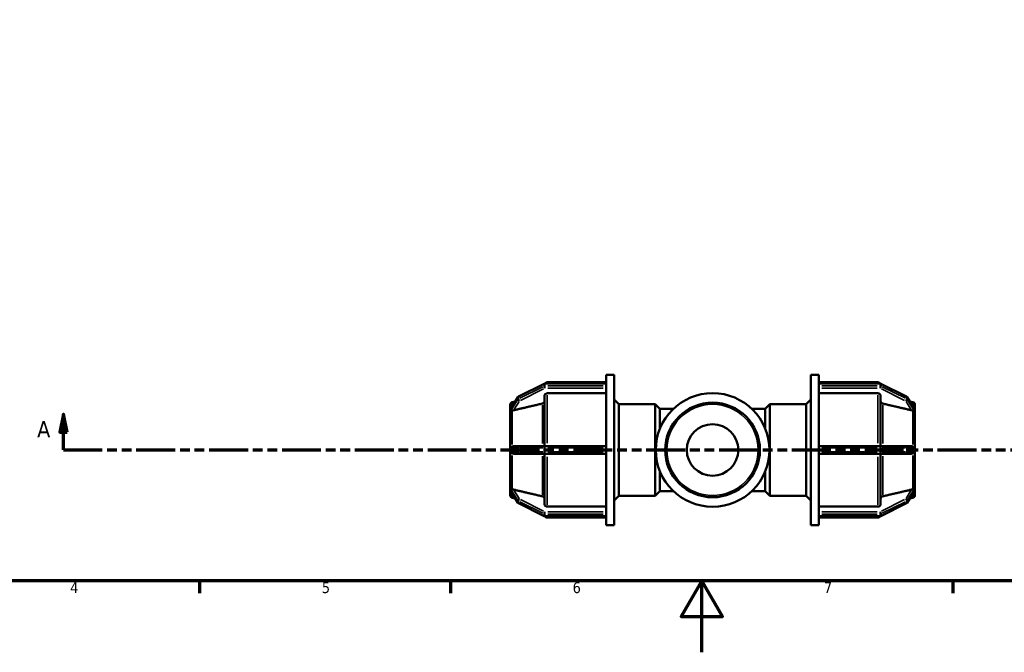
# Model space of a CAD drawing. Header units: millimetres. Extents: x 0 to 893, y -240 to 594.
# Tile 3 of 8: x 230 to 505, y 0 to 177. Entities that reach past the tile are written whole.
import ezdxf

# ---------------------------------------------------------------- set-up
doc = ezdxf.new("R2010")
doc.units = ezdxf.units.MM
doc.linetypes.add('DOUBLE_DASH_CHAIN', pattern=[1.2403, 0.6614, -0.0827, 0.1654, -0.0827, 0.1654, -0.0827])
for name, color, linetype, lineweight in [('Border (ANSI)', 7, 'Continuous', 70), ('Section Line (ANSI)', 7, 'DOUBLE_DASH_CHAIN', 70), ('Visible (ANSI)', 7, 'Continuous', 50), ('Visible Narrow (ANSI)', 7, 'Continuous', 35)]:
    doc.layers.add(name, color=color, linetype=linetype, lineweight=lineweight)
doc.styles.add('Label Text (ANSI)', font='tahoma.ttf')
doc.styles.add('Note Text (ANSI)', font='tahoma.ttf')

# ---------------------------------------------------------------- blocks, each defined once
blk = doc.blocks.new('Borders Default Border')
at = {"layer": 'Border (ANSI)'}
for p, q in [((280.33, 20), (280.33, 16.55)), ((350.42, 20), (350.42, 16.55)), ((490.58, 20), (490.58, 16.55))]:
    blk.add_line(p, q, dxfattribs=at)
at = {"layer": 'Border (ANSI)', "flags": 128}
for points in [[(20, 20), (20, 574), (821, 574), (821, 20), (20, 20)], [(420.5, 0), (420.5, 20), (414.73, 10), (426.27, 10), (420.5, 20)]]:
    blk.add_lwpolyline(points, dxfattribs=at)
at = {"layer": 'Border (ANSI)', "char_height": 3.05, "attachment_point": 7, "style": 'Note Text (ANSI)'}
for s, insert in [('4', (244.23, 16.55)), ('5', (314.48, 16.49)), ('6', (384.49, 16.49)), ('7', (454.6, 16.55))]:
    blk.add_mtext(s, dxfattribs=dict(at, insert=insert))
blk = doc.blocks.new('2dTransSection0')
at = {"layer": 'Section Line (ANSI)', "linetype": 'Continuous'}
for p, q in [((242.37, 66.53), (241.37, 61.53)), ((242.37, 61.53), (242.37, 66.53)), ((243.37, 61.53), (242.37, 66.53)), ((241.37, 61.53), (243.37, 61.53)), ((242.37, 56.53), (242.37, 61.53)), ((242.37, 56.53), (253.1, 56.53))]:
    blk.add_line(p, q, dxfattribs=at)
at = {"layer": 'Section Line (ANSI)', "linetype": 'DOUBLE_DASH_CHAIN', "ltscale": 16.393215}
blk.add_line((242.37, 56.53), (598.75, 56.53), dxfattribs=at)
at = {"layer": 'Section Line (ANSI)', "linetype": 'Continuous', "flags": 128}
blk.add_lwpolyline([(243.37, 61.53), (242.37, 66.53), (241.37, 61.53), (243.37, 61.53)], dxfattribs=at)
at = {"layer": 'Section Line (ANSI)'}
blk.add_solid([(243.37, 61.53), (242.37, 66.53), (241.37, 61.53), (243.37, 61.53)], dxfattribs=at)
at = {"layer": 'Section Line (ANSI)', "insert": (235.01, 60.03), "char_height": 4.57, "attachment_point": 7, "style": 'Label Text (ANSI)'}
blk.add_mtext('A', dxfattribs=at)

msp = doc.modelspace()

# ---------------------------------------------------------------- linework, layer by layer
at = {"layer": 'Visible (ANSI)'}
for p, q in [((393.872, 75.041), (393.872, 77.529)), ((393.872, 77.529), (396.072, 77.529)), ((396.072, 35.529), (396.072, 77.529)), ((450.992, 35.529), (450.992, 77.529)), ((450.992, 77.529), (453.192, 77.529)), ((453.192, 75.041), (453.192, 77.529)), ((376.529, 75.014), (369.378, 71.438)), ((393.872, 75.065), (376.744, 75.065)), ((377.416, 75.429), (393.872, 75.429)), ((393.872, 75.041), (393.872, 75)), ((393.872, 74.715), (393.872, 75)), ((393.872, 74.43), (393.872, 74.715)), ((393.872, 74.43), (393.872, 74.371)), ((393.872, 57.2), (393.872, 74.371)), ((453.192, 75.429), (469.649, 75.429)), ((453.192, 75.065), (470.321, 75.065)), ((453.192, 75), (453.192, 75.041)), ((453.192, 74.715), (453.192, 75)), ((453.192, 74.43), (453.192, 74.715)), ((453.192, 74.371), (453.192, 74.43)), ((453.192, 57.2), (453.192, 74.371)), ((470.535, 75.014), (477.687, 71.438)), ((376.616, 57.579), (376.616, 71.652)), ((393.872, 72.346), (377.416, 72.346)), ((469.649, 72.346), (453.192, 72.346)), ((470.449, 71.652), (470.449, 57.579)), ((367.032, 67.938), (367.032, 69.097)), ((369.182, 71.258), (367.395, 68.325)), ((367.625, 69.87), (368.475, 70.098)), ((397.392, 69.329), (396.072, 70.649)), ((397.392, 43.729), (397.392, 69.329)), ((397.392, 69.329), (407.552, 69.329)), ((407.552, 43.729), (407.552, 69.329)), ((408.832, 68.049), (407.552, 69.329)), ((438.232, 68.049), (439.512, 69.329)), ((439.512, 69.329), (439.512, 43.729)), ((439.512, 69.329), (449.672, 69.329)), ((449.672, 69.329), (450.992, 70.649)), ((449.672, 43.729), (449.672, 69.329)), ((477.882, 71.258), (479.67, 68.325)), ((479.439, 69.87), (478.59, 70.098)), ((480.032, 69.097), (480.032, 67.938)), ((367.034, 67.94), (367.032, 67.938)), ((367.032, 67.938), (367.032, 67.413)), ((367.032, 67.413), (367.032, 66.888)), ((367.032, 66.888), (367.034, 66.89)), ((367.033, 66.886), (367.032, 66.888)), ((367.032, 57.579), (367.032, 66.888)), ((408.832, 62.495), (408.832, 68.049)), ((408.832, 68.049), (412.625, 68.049)), ((434.44, 68.049), (438.232, 68.049)), ((438.232, 62.495), (438.232, 68.049)), ((480.031, 67.94), (480.032, 67.938)), ((480.032, 66.888), (480.031, 66.89)), ((480.031, 66.886), (480.032, 66.888)), ((480.032, 67.938), (480.032, 67.413)), ((480.032, 67.413), (480.032, 66.888)), ((480.032, 66.888), (480.032, 57.579)), ((367.032, 57.579), (367.032, 56.529)), ((367.034, 57.579), (367.032, 57.579)), ((367.032, 56.529), (367.032, 55.479)), ((367.032, 46.169), (367.032, 55.479)), ((367.032, 55.479), (367.034, 55.479)), ((369.592, 57.579), (368.017, 57.579)), ((368.017, 55.479), (369.592, 55.479)), ((376.744, 57.579), (369.592, 57.579)), ((369.592, 55.479), (376.744, 55.479)), ((376.616, 41.405), (376.616, 55.479)), ((393.872, 57.579), (376.744, 57.579)), ((376.744, 55.479), (393.872, 55.479)), ((393.872, 57.2), (393.872, 57.099)), ((393.872, 56.529), (393.872, 57.099)), ((393.872, 55.959), (393.872, 56.529)), ((393.872, 55.959), (393.872, 55.858)), ((393.872, 38.687), (393.872, 55.858)), ((470.321, 57.579), (453.192, 57.579)), ((453.192, 57.099), (453.192, 57.2)), ((453.192, 56.529), (453.192, 57.099)), ((453.192, 55.959), (453.192, 56.529)), ((453.192, 55.858), (453.192, 55.959)), ((453.192, 38.687), (453.192, 55.858)), ((453.192, 55.479), (470.321, 55.479)), ((477.472, 57.579), (470.321, 57.579)), ((470.321, 55.479), (477.472, 55.479)), ((470.449, 55.479), (470.449, 41.405)), ((479.048, 57.579), (477.472, 57.579)), ((477.472, 55.479), (479.048, 55.479)), ((480.031, 57.579), (480.032, 57.579)), ((480.032, 55.479), (480.031, 55.479)), ((480.032, 57.579), (480.032, 56.529)), ((480.032, 56.529), (480.032, 55.479)), ((480.032, 55.479), (480.032, 46.169)), ((408.832, 45.009), (408.832, 50.563)), ((438.232, 45.009), (438.232, 50.563)), ((367.032, 46.169), (367.033, 46.171)), ((367.032, 46.169), (367.032, 45.644)), ((367.034, 46.167), (367.032, 46.169)), ((367.032, 45.644), (367.032, 45.119)), ((367.032, 45.119), (367.034, 45.117)), ((367.032, 43.96), (367.032, 45.119)), ((367.395, 44.733), (369.182, 41.799)), ((408.832, 45.009), (407.552, 43.729)), ((408.832, 45.009), (412.625, 45.009)), ((434.44, 45.009), (438.232, 45.009)), ((438.232, 45.009), (439.512, 43.729)), ((479.67, 44.733), (477.882, 41.799)), ((480.032, 46.169), (480.031, 46.171)), ((480.031, 46.167), (480.032, 46.169)), ((480.032, 45.119), (480.031, 45.117)), ((480.032, 46.169), (480.032, 45.644)), ((480.032, 45.644), (480.032, 45.119)), ((480.032, 45.119), (480.032, 43.96)), ((367.625, 43.188), (368.475, 42.96)), ((369.378, 41.62), (376.529, 38.044)), ((397.392, 43.729), (396.072, 42.409)), ((397.392, 43.729), (407.552, 43.729)), ((439.512, 43.729), (449.672, 43.729)), ((449.672, 43.729), (450.992, 42.409)), ((477.687, 41.62), (470.535, 38.044)), ((479.439, 43.188), (478.59, 42.96)), ((377.416, 40.711), (393.872, 40.711)), ((393.872, 38.687), (393.872, 38.627)), ((393.872, 38.342), (393.872, 38.627)), ((453.192, 40.711), (469.649, 40.711)), ((453.192, 38.627), (453.192, 38.687)), ((453.192, 38.342), (453.192, 38.627)), ((376.744, 37.993), (393.872, 37.993)), ((377.416, 37.629), (393.872, 37.629)), ((393.872, 38.057), (393.872, 38.342)), ((393.872, 38.057), (393.872, 38.016)), ((393.872, 35.529), (393.872, 38.016)), ((453.192, 38.057), (453.192, 38.342)), ((453.192, 38.016), (453.192, 38.057)), ((453.192, 35.529), (453.192, 38.016)), ((470.321, 37.993), (453.192, 37.993)), ((453.192, 37.629), (469.649, 37.629)), ((393.872, 35.529), (396.072, 35.529)), ((450.992, 35.529), (453.192, 35.529))]:
    msp.add_line(p, q, dxfattribs=at)
for radius in [15.865, 13.22, 7.2]:
    msp.add_circle((423.532, 56.529), radius, dxfattribs=at)
for centre, radius, start, end in [((376.744, 74.585), 0.48, 90, 116.56505), ((377.416, 74.629), 0.8, 90, 146.98889), ((469.649, 74.629), 0.8, 33.01111, 90), ((470.321, 74.585), 0.48, 63.43495, 90), ((367.832, 69.097), 0.8, 105, 180), ((369.592, 71.009), 0.48, 116.56505, 148.64423), ((477.472, 71.009), 0.48, 31.35577, 63.43495), ((479.232, 69.097), 0.8, 0, 75), ((367.832, 43.96), 0.8, 180, 255), ((369.592, 42.049), 0.48, 211.35577, 243.43495), ((477.472, 42.049), 0.48, 296.56505, 328.64423), ((479.232, 43.96), 0.8, 285, 0), ((376.744, 38.473), 0.48, 243.43495, 270), ((377.416, 38.429), 0.8, 213.01111, 270), ((469.649, 38.429), 0.8, 270, 326.98889), ((470.321, 38.473), 0.48, 270, 296.56505)]:
    msp.add_arc(centre, radius, start, end, dxfattribs=at)
for points, knots in [([(377.416, 72.346), (377.317, 72.346), (377.201, 72.326), (377.018, 72.261), (376.92, 72.204), (376.78, 72.083), (376.714, 71.997), (376.639, 71.839), (376.616, 71.738), (376.616, 71.652)], [0, 0, 0, 0, 0.02960424, 0.02960424, 0.05923188, 0.05923188, 0.08888919, 0.08888919, 0.11857334, 0.11857334, 0.11857334, 0.11857334]), ([(470.449, 71.652), (470.449, 71.738), (470.426, 71.839), (470.35, 71.997), (470.285, 72.083), (470.145, 72.204), (470.046, 72.261), (469.864, 72.326), (469.748, 72.346), (469.649, 72.346)], [-0.11857334, -0.11857334, -0.11857334, -0.11857334, -0.08888919, -0.08888919, -0.05923188, -0.05923188, -0.02960424, -0.02960424, 0, 0, 0, 0]), ([(376.616, 70.146), (376.616, 70.06), (376.592, 69.959), (376.517, 69.801), (376.451, 69.716), (376.311, 69.594), (376.213, 69.537), (376.091, 69.494), (376.057, 69.484), (376.023, 69.475)], [0.11859448, 0.11859448, 0.11859448, 0.11859448, 0.148295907, 0.148295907, 0.177968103, 0.177968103, 0.207600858, 0.207600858, 0.217576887, 0.217576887, 0.217576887, 0.217576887]), ([(471.042, 69.475), (471.007, 69.484), (470.974, 69.494), (470.852, 69.537), (470.753, 69.594), (470.614, 69.716), (470.548, 69.801), (470.472, 69.959), (470.449, 70.06), (470.449, 70.146)], [0.256821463, 0.256821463, 0.256821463, 0.256821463, 0.266797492, 0.266797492, 0.296430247, 0.296430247, 0.326102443, 0.326102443, 0.35580387, 0.35580387, 0.35580387, 0.35580387]), ([(367.371, 68.253), (367.37, 68.256), (367.37, 68.259), (367.371, 68.277), (367.379, 68.296), (367.392, 68.32), (367.393, 68.322), (367.395, 68.325)], [-0.252301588, -0.252301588, -0.252301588, -0.252301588, -0.25018667, -0.25018667, -0.237937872, -0.237937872, -0.236374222, -0.236374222, -0.236374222, -0.236374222]), ([(367.625, 67.581), (367.561, 67.589), (367.508, 67.595), (367.43, 67.611), (367.401, 67.621), (367.375, 67.649), (367.37, 67.663), (367.37, 67.681), (367.371, 67.682), (367.371, 67.683)], [-0.283392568, -0.283392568, -0.283392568, -0.283392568, -0.259908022, -0.259908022, -0.238404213, -0.238404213, -0.225400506, -0.225400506, -0.224524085, -0.224524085, -0.224524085, -0.224524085]), ([(367.371, 67.683), (367.378, 67.793), (367.381, 67.895), (367.381, 68.076), (367.378, 68.167), (367.371, 68.253)], [0.39241377, 0.39241377, 0.39241377, 0.39241377, 0.44684548, 0.44684548, 0.5012772, 0.5012772, 0.5012772, 0.5012772]), ([(368.017, 67.613), (368.011, 67.611), (368.005, 67.61), (367.921, 67.591), (367.836, 67.579), (367.71, 67.575), (367.666, 67.577), (367.625, 67.581)], [0.173212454, 0.173212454, 0.173212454, 0.173212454, 0.175003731, 0.175003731, 0.199335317, 0.199335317, 0.213410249, 0.213410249, 0.213410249, 0.213410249]), ([(479.439, 67.581), (479.399, 67.577), (479.354, 67.575), (479.229, 67.579), (479.144, 67.591), (479.066, 67.609), (479.06, 67.61), (479.054, 67.611), (479.048, 67.613)], [0.305992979, 0.305992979, 0.305992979, 0.305992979, 0.320067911, 0.320067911, 0.344399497, 0.344399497, 0.344399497, 0.346190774, 0.346190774, 0.346190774, 0.346190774]), ([(479.694, 67.683), (479.695, 67.666), (479.691, 67.653), (479.668, 67.624), (479.643, 67.614), (479.571, 67.597), (479.512, 67.59), (479.439, 67.581)], [-0.082814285, -0.082814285, -0.082814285, -0.082814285, -0.070252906, -0.070252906, -0.050507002, -0.050507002, -0.023123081, -0.023123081, -0.023123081, -0.023123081]), ([(479.67, 68.325), (479.672, 68.322), (479.673, 68.319), (479.685, 68.298), (479.692, 68.281), (479.694, 68.261), (479.694, 68.257), (479.694, 68.253)], [-0.094471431, -0.094471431, -0.094471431, -0.094471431, -0.092685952, -0.092685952, -0.08153942, -0.08153942, -0.078145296, -0.078145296, -0.078145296, -0.078145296]), ([(479.694, 68.253), (479.687, 68.167), (479.684, 68.076), (479.684, 67.985), (479.684, 67.895), (479.687, 67.793), (479.694, 67.683)], [0.83925925, 0.83925925, 0.83925925, 0.83925925, 0.89369097, 0.89369097, 0.89369097, 0.94812268, 0.94812268, 0.94812268, 0.94812268]), ([(367.371, 57.099), (367.37, 57.114), (367.371, 57.129), (367.377, 57.175), (367.386, 57.208), (367.432, 57.3), (367.475, 57.352), (367.557, 57.426), (367.589, 57.451), (367.625, 57.473)], [-0.230026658, -0.230026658, -0.230026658, -0.230026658, -0.223580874, -0.223580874, -0.210657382, -0.210657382, -0.191835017, -0.191835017, -0.181416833, -0.181416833, -0.181416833, -0.181416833]), ([(367.625, 55.585), (367.586, 55.609), (367.551, 55.636), (367.475, 55.706), (367.439, 55.75), (367.398, 55.825), (367.385, 55.856), (367.372, 55.912), (367.37, 55.935), (367.371, 55.959)], [-0.339735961, -0.339735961, -0.339735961, -0.339735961, -0.325147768, -0.325147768, -0.30441274, -0.30441274, -0.291468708, -0.291468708, -0.282432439, -0.282432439, -0.282432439, -0.282432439]), ([(367.371, 55.959), (367.378, 56.155), (367.381, 56.347), (367.381, 56.71), (367.378, 56.903), (367.371, 57.099)], [0.39241377, 0.39241377, 0.39241377, 0.39241377, 0.44684548, 0.44684548, 0.5012772, 0.5012772, 0.5012772, 0.5012772]), ([(367.625, 57.473), (367.666, 57.498), (367.71, 57.519), (367.836, 57.564), (367.921, 57.577), (368.005, 57.579), (368.011, 57.579), (368.017, 57.579)], [0.130989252, 0.130989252, 0.130989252, 0.130989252, 0.14506418, 0.14506418, 0.169395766, 0.169395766, 0.171187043, 0.171187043, 0.171187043, 0.171187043]), ([(368.017, 55.479), (368.011, 55.479), (368.005, 55.479), (367.921, 55.481), (367.836, 55.494), (367.71, 55.538), (367.666, 55.559), (367.625, 55.585)], [0.173212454, 0.173212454, 0.173212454, 0.173212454, 0.175003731, 0.175003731, 0.199335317, 0.199335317, 0.213410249, 0.213410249, 0.213410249, 0.213410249]), ([(479.048, 57.579), (479.054, 57.579), (479.06, 57.579), (479.066, 57.579), (479.144, 57.577), (479.229, 57.564), (479.354, 57.519), (479.399, 57.498), (479.439, 57.473)], [0.34260822, 0.34260822, 0.34260822, 0.34260822, 0.344399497, 0.344399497, 0.344399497, 0.368731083, 0.368731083, 0.382806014, 0.382806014, 0.382806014, 0.382806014]), ([(479.439, 55.585), (479.399, 55.559), (479.354, 55.538), (479.229, 55.494), (479.144, 55.481), (479.066, 55.479), (479.06, 55.479), (479.054, 55.479), (479.048, 55.479)], [0.305992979, 0.305992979, 0.305992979, 0.305992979, 0.320067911, 0.320067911, 0.344399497, 0.344399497, 0.344399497, 0.346190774, 0.346190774, 0.346190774, 0.346190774]), ([(479.439, 57.473), (479.51, 57.429), (479.568, 57.376), (479.636, 57.29), (479.658, 57.254), (479.684, 57.187), (479.691, 57.158), (479.694, 57.118), (479.694, 57.108), (479.694, 57.099)], [-0.133002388, -0.133002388, -0.133002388, -0.133002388, -0.107424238, -0.107424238, -0.091795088, -0.091795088, -0.080811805, -0.080811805, -0.077259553, -0.077259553, -0.077259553, -0.077259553]), ([(479.694, 55.959), (479.694, 55.959), (479.694, 55.959), (479.695, 55.927), (479.691, 55.896), (479.669, 55.824), (479.647, 55.785), (479.58, 55.693), (479.521, 55.637), (479.445, 55.588), (479.442, 55.586), (479.439, 55.585)], [-0.078253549, -0.078253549, -0.078253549, -0.078253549, -0.078232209, -0.078232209, -0.066687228, -0.066687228, -0.050429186, -0.050429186, -0.023665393, -0.023665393, -0.022735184, -0.022735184, -0.022735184, -0.022735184]), ([(479.694, 57.099), (479.687, 56.903), (479.684, 56.71), (479.684, 56.529), (479.684, 56.347), (479.687, 56.155), (479.694, 55.959)], [-0.05443172, -0.05443172, -0.05443172, -0.05443172, 0, 0, 0, 0.05443172, 0.05443172, 0.05443172, 0.05443172]), ([(367.371, 45.374), (367.37, 45.378), (367.37, 45.381), (367.372, 45.402), (367.379, 45.415), (367.411, 45.441), (367.446, 45.451), (367.526, 45.464), (367.572, 45.47), (367.625, 45.476)], [-0.26104726, -0.26104726, -0.26104726, -0.26104726, -0.258440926, -0.258440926, -0.245447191, -0.245447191, -0.223065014, -0.223065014, -0.203770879, -0.203770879, -0.203770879, -0.203770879]), ([(367.395, 44.733), (367.391, 44.74), (367.387, 44.747), (367.375, 44.771), (367.37, 44.787), (367.37, 44.802), (367.371, 44.803), (367.371, 44.804)], [-0.236797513, -0.236797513, -0.236797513, -0.236797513, -0.232546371, -0.232546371, -0.221012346, -0.221012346, -0.219970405, -0.219970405, -0.219970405, -0.219970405]), ([(367.371, 44.804), (367.378, 44.89), (367.381, 44.982), (367.381, 45.163), (367.378, 45.265), (367.371, 45.374)], [0.39241377, 0.39241377, 0.39241377, 0.39241377, 0.44684548, 0.44684548, 0.5012772, 0.5012772, 0.5012772, 0.5012772]), ([(367.625, 45.476), (367.666, 45.481), (367.71, 45.482), (367.836, 45.478), (367.921, 45.466), (368.005, 45.448), (368.011, 45.446), (368.017, 45.445)], [0.130989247, 0.130989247, 0.130989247, 0.130989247, 0.14506418, 0.14506418, 0.169395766, 0.169395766, 0.171187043, 0.171187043, 0.171187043, 0.171187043]), ([(479.048, 45.445), (479.054, 45.446), (479.06, 45.448), (479.066, 45.449), (479.144, 45.466), (479.229, 45.478), (479.354, 45.482), (479.399, 45.481), (479.439, 45.476)], [0.34260822, 0.34260822, 0.34260822, 0.34260822, 0.344399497, 0.344399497, 0.344399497, 0.368731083, 0.368731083, 0.382806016, 0.382806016, 0.382806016, 0.382806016]), ([(479.439, 45.476), (479.486, 45.471), (479.527, 45.466), (479.611, 45.453), (479.649, 45.443), (479.684, 45.417), (479.692, 45.404), (479.694, 45.383), (479.694, 45.379), (479.694, 45.374)], [-0.135930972, -0.135930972, -0.135930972, -0.135930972, -0.119033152, -0.119033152, -0.095348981, -0.095348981, -0.082223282, -0.082223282, -0.079089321, -0.079089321, -0.079089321, -0.079089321]), ([(479.694, 44.804), (479.695, 44.791), (479.691, 44.775), (479.679, 44.749), (479.675, 44.741), (479.67, 44.733)], [-0.078441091, -0.078441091, -0.078441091, -0.078441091, -0.067340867, -0.067340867, -0.062680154, -0.062680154, -0.062680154, -0.062680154]), ([(479.694, 45.374), (479.687, 45.265), (479.684, 45.163), (479.684, 45.072), (479.684, 44.982), (479.687, 44.89), (479.694, 44.804)], [-0.05443172, -0.05443172, -0.05443172, -0.05443172, 0, 0, 0, 0.05443172, 0.05443172, 0.05443172, 0.05443172]), ([(376.023, 43.582), (376.057, 43.574), (376.091, 43.564), (376.213, 43.52), (376.311, 43.463), (376.451, 43.342), (376.517, 43.257), (376.592, 43.098), (376.616, 42.997), (376.616, 42.911)], [0.256821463, 0.256821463, 0.256821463, 0.256821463, 0.266797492, 0.266797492, 0.296430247, 0.296430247, 0.326102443, 0.326102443, 0.35580387, 0.35580387, 0.35580387, 0.35580387]), ([(376.616, 41.405), (376.616, 41.319), (376.639, 41.219), (376.714, 41.06), (376.78, 40.975), (376.92, 40.854), (377.018, 40.797), (377.201, 40.731), (377.317, 40.711), (377.416, 40.711)], [-0.11857334, -0.11857334, -0.11857334, -0.11857334, -0.08888919, -0.08888919, -0.05923188, -0.05923188, -0.02960424, -0.02960424, 0, 0, 0, 0]), ([(469.649, 40.711), (469.748, 40.711), (469.864, 40.731), (470.046, 40.797), (470.145, 40.854), (470.285, 40.975), (470.35, 41.06), (470.426, 41.219), (470.449, 41.319), (470.449, 41.405)], [0, 0, 0, 0, 0.02960424, 0.02960424, 0.05923188, 0.05923188, 0.08888919, 0.08888919, 0.11857334, 0.11857334, 0.11857334, 0.11857334]), ([(470.449, 42.911), (470.449, 42.997), (470.472, 43.098), (470.548, 43.257), (470.614, 43.342), (470.753, 43.463), (470.852, 43.52), (470.974, 43.564), (471.007, 43.574), (471.042, 43.582)], [0.11859448, 0.11859448, 0.11859448, 0.11859448, 0.148295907, 0.148295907, 0.177968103, 0.177968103, 0.207600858, 0.207600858, 0.217576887, 0.217576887, 0.217576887, 0.217576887])]:
    msp.add_open_spline(points, degree=3, knots=knots, dxfattribs=at)
for points, weights in [([(376.023, 69.475), (371.722, 68.475), (368.017, 67.613)], [1, 1.00290125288, 1.00029207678]), ([(479.048, 67.613), (475.342, 68.475), (471.042, 69.475)], [1.00029207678, 1.00290125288, 1]), ([(368.017, 45.445), (371.722, 44.582), (376.023, 43.582)], [1.00029207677, 1.00290125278, 1]), ([(471.042, 43.582), (475.342, 44.582), (479.048, 45.445)], [1, 1.00290125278, 1.00029207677])]:
    msp.add_rational_spline(points, weights, degree=2, dxfattribs=at)
for points in [[(367.034, 67.94), (367.032, 67.759), (367.032, 67.579), (367.032, 67.413)], [(367.032, 67.413), (367.032, 67.247), (367.032, 67.066), (367.034, 66.89)], [(367.034, 66.89), (367.034, 66.889), (367.034, 66.888), (367.033, 66.886)], [(480.032, 67.413), (480.032, 67.579), (480.033, 67.759), (480.031, 67.94)], [(480.031, 66.89), (480.033, 67.066), (480.032, 67.247), (480.032, 67.413)], [(480.031, 66.886), (480.031, 66.888), (480.031, 66.889), (480.031, 66.89)], [(367.034, 57.579), (367.032, 57.222), (367.032, 56.861), (367.032, 56.529)], [(367.032, 56.529), (367.032, 56.197), (367.032, 55.836), (367.034, 55.479)], [(480.032, 56.529), (480.032, 56.861), (480.033, 57.222), (480.031, 57.579)], [(480.031, 55.479), (480.033, 55.836), (480.032, 56.197), (480.032, 56.529)], [(367.034, 46.167), (367.032, 45.992), (367.032, 45.81), (367.032, 45.644)], [(367.032, 45.644), (367.032, 45.478), (367.032, 45.299), (367.034, 45.117)], [(367.033, 46.171), (367.034, 46.17), (367.034, 46.168), (367.034, 46.167)], [(480.031, 46.167), (480.031, 46.168), (480.031, 46.17), (480.031, 46.171)], [(480.032, 45.644), (480.032, 45.81), (480.033, 45.992), (480.031, 46.167)], [(480.031, 45.117), (480.033, 45.299), (480.032, 45.478), (480.032, 45.644)]]:
    msp.add_open_spline(points, degree=3, dxfattribs=at)
at = {"layer": 'Visible Narrow (ANSI)'}
for p, q in [((369.71, 71.547), (376.147, 74.766)), ((376.504, 74.916), (376.504, 74.403)), ((376.744, 75.064), (376.744, 75.006)), ((376.744, 74.459), (376.744, 74.972)), ((376.744, 74.41), (376.744, 73.808)), ((377.416, 75.428), (377.416, 75.1)), ((377.601, 75), (393.016, 75)), ((393.016, 74.43), (377.601, 74.43)), ((454.049, 75), (469.464, 75)), ((469.464, 74.43), (454.049, 74.43)), ((469.649, 75.1), (469.649, 75.428)), ((470.321, 75.006), (470.321, 75.064)), ((470.321, 74.972), (470.321, 74.459)), ((470.321, 73.808), (470.321, 74.41)), ((470.561, 74.403), (470.561, 74.916)), ((470.918, 74.766), (477.355, 71.547)), ((376.147, 74.196), (369.71, 70.977)), ((369.95, 70.377), (376.387, 73.596)), ((377.416, 71.845), (377.416, 58.46)), ((377.601, 73.775), (393.016, 73.775)), ((454.049, 73.775), (469.464, 73.775)), ((469.649, 58.46), (469.649, 71.845)), ((470.678, 73.596), (477.115, 70.377)), ((477.355, 70.977), (470.918, 74.196)), ((367.46, 68.401), (369.078, 71.055)), ((369.078, 70.485), (367.46, 67.831)), ((367.625, 68.815), (367.625, 69.867)), ((368.095, 67.742), (369.513, 70.069)), ((369.168, 71.174), (369.168, 70.661)), ((369.352, 70.827), (369.352, 71.34)), ((376.023, 58.287), (376.023, 69.066)), ((471.042, 69.066), (471.042, 58.287)), ((477.551, 70.069), (478.969, 67.742)), ((477.712, 71.34), (477.712, 70.827)), ((477.897, 70.661), (477.897, 71.174)), ((477.987, 71.055), (479.604, 68.401)), ((479.604, 67.831), (477.987, 70.485)), ((479.439, 68.815), (479.439, 69.867)), ((367.625, 58.074), (367.625, 67.232)), ((479.439, 58.074), (479.439, 67.232)), ((367.46, 57.099), (369.078, 57.099)), ((369.078, 55.959), (367.46, 55.959)), ((367.625, 45.826), (367.625, 54.983)), ((369.168, 57.042), (369.168, 56.016)), ((369.341, 57.099), (369.174, 57.099)), ((369.174, 55.959), (369.341, 55.959)), ((369.352, 56.016), (369.352, 57.042)), ((369.71, 57.099), (376.147, 57.099)), ((376.147, 55.959), (369.71, 55.959)), ((376.504, 57.042), (376.504, 56.016)), ((376.732, 57.099), (376.515, 57.099)), ((376.515, 55.959), (376.732, 55.959)), ((376.744, 57.577), (376.744, 57.136)), ((376.744, 56.016), (376.744, 57.042)), ((376.744, 55.921), (376.744, 55.48)), ((377.601, 57.099), (393.016, 57.099)), ((393.016, 55.959), (377.601, 55.959)), ((454.049, 57.099), (469.464, 57.099)), ((469.464, 55.959), (454.049, 55.959)), ((470.321, 57.136), (470.321, 57.577)), ((470.321, 57.042), (470.321, 56.016)), ((470.321, 55.48), (470.321, 55.921)), ((470.55, 57.099), (470.333, 57.099)), ((470.333, 55.959), (470.55, 55.959)), ((470.561, 56.016), (470.561, 57.042)), ((470.918, 57.099), (477.355, 57.099)), ((477.355, 55.959), (470.918, 55.959)), ((477.712, 57.042), (477.712, 56.016)), ((477.89, 57.099), (477.724, 57.099)), ((477.724, 55.959), (477.89, 55.959)), ((477.897, 56.016), (477.897, 57.042)), ((477.987, 57.099), (479.604, 57.099)), ((479.604, 55.959), (477.987, 55.959)), ((479.439, 45.826), (479.439, 54.983)), ((376.023, 43.992), (376.023, 54.77)), ((377.416, 54.597), (377.416, 41.212)), ((469.649, 41.212), (469.649, 54.597)), ((471.042, 54.77), (471.042, 43.992)), ((367.46, 45.227), (369.078, 42.572)), ((369.078, 42.002), (367.46, 44.657)), ((367.625, 43.191), (367.625, 44.242)), ((369.513, 42.988), (368.095, 45.316)), ((478.969, 45.316), (477.551, 42.988)), ((477.987, 42.572), (479.604, 45.227)), ((479.604, 44.657), (477.987, 42.002)), ((479.439, 43.191), (479.439, 44.242)), ((369.168, 42.396), (369.168, 41.883)), ((369.352, 41.717), (369.352, 42.23)), ((369.71, 42.08), (376.147, 38.862)), ((376.147, 38.292), (369.71, 41.51)), ((376.387, 39.462), (369.95, 42.68)), ((477.115, 42.68), (470.678, 39.462)), ((470.918, 38.862), (477.355, 42.08)), ((477.355, 41.51), (470.918, 38.292)), ((477.712, 42.23), (477.712, 41.717)), ((477.897, 41.883), (477.897, 42.396)), ((376.504, 38.654), (376.504, 38.141)), ((376.744, 39.25), (376.744, 38.647)), ((376.744, 38.086), (376.744, 38.599)), ((393.016, 39.283), (377.601, 39.283)), ((377.601, 38.627), (393.016, 38.627)), ((469.464, 39.283), (454.049, 39.283)), ((454.049, 38.627), (469.464, 38.627)), ((470.321, 38.647), (470.321, 39.25)), ((470.321, 38.599), (470.321, 38.086)), ((470.561, 38.141), (470.561, 38.654)), ((376.744, 38.051), (376.744, 37.993)), ((377.416, 37.958), (377.416, 37.63)), ((393.016, 38.057), (377.601, 38.057)), ((469.464, 38.057), (454.049, 38.057)), ((469.649, 37.63), (469.649, 37.958)), ((470.321, 37.993), (470.321, 38.051))]:
    msp.add_line(p, q, dxfattribs=at)
msp.add_circle((423.532, 56.529), 12.741, dxfattribs=at)
for centre, major_axis, ratio, start_param, end_param in [((376.744, 74.585), (-0.215, 0.429), 0.25, 0.0231824, 0.4404652), ((376.744, 74.015), (0.215, -0.429), 0.25, 3.6837801, 5.0974968), ((376.744, 74.585), (0.48, 0), 0.8660254, 1.5969763, 2.0682152), ((376.744, 74.015), (-0.48, 0), 0.8660254, 4.7385689, 5.2098078), ((470.321, 74.585), (0.48, 0), 0.8660254, 1.0733775, 1.5446164), ((470.321, 74.015), (-0.48, 0), 0.8660254, 4.2149701, 4.686209), ((470.321, 74.015), (0.215, 0.429), 0.25, 4.3272812, 5.7409979), ((470.321, 74.585), (0.215, 0.429), 0.25, 5.8427201, 6.2600029), ((369.592, 71.009), (-0.41, 0.25), 0.4422053, 0.0131602, 0.2500436), ((369.592, 70.439), (-0.41, 0.25), 0.4422053, 0.3417436, 1.7554603), ((369.592, 71.009), (0.48, 0), 0.8660254, 2.1224766, 2.6279443), ((369.592, 70.439), (-0.48, 0), 0.8660254, 5.2640693, 5.769537), ((369.592, 71.009), (-0.215, 0.429), 0.25, 0.0231824, 0.4404652), ((369.592, 70.439), (-0.215, 0.429), 0.25, 0.5421874, 1.9559041), ((477.472, 70.439), (-0.215, -0.429), 0.25, 1.1856885, 2.5994052), ((477.472, 70.439), (0.41, 0.25), 0.4422053, 4.527725, 5.9414417), ((477.472, 71.009), (0.215, 0.429), 0.25, 5.8427201, 6.2600029), ((477.472, 71.009), (0.48, 0), 0.8660254, 0.5136483, 1.019116), ((477.472, 70.439), (-0.48, 0), 0.8660254, 3.655241, 4.1607087), ((477.472, 71.009), (0.41, 0.25), 0.4422053, 6.0331417, 6.2700251), ((369.592, 57.099), (0, 0.48), 0.8844106, 0.0785398, 1.4922565), ((369.592, 55.959), (0, -0.48), 0.8844106, 4.7909288, 6.2046455), ((369.592, 57.099), (0, 0.48), 0.5, 0.0785398, 1.4922565), ((369.592, 55.959), (0, -0.48), 0.5, 4.7909288, 6.2046455), ((376.744, 57.099), (0, 0.48), 0.5, 0.0785398, 1.4922565), ((376.744, 55.959), (0, -0.48), 0.5, 4.7909288, 6.2046455), ((470.321, 57.099), (0, 0.48), 0.5, 4.7909288, 6.2046455), ((470.321, 55.959), (0, -0.48), 0.5, 0.0785398, 1.4922565), ((477.472, 57.099), (0, 0.48), 0.5, 4.7909288, 6.2046455), ((477.472, 55.959), (0, -0.48), 0.5, 0.0785398, 1.4922565), ((477.472, 57.099), (0, 0.48), 0.8844106, 4.7909288, 6.2046455), ((477.472, 55.959), (0, -0.48), 0.8844106, 0.0785398, 1.4922565), ((369.592, 42.049), (-0.41, -0.25), 0.4422053, 6.0331417, 6.2700251), ((369.592, 42.619), (-0.41, -0.25), 0.4422053, 4.527725, 5.9414417), ((369.592, 42.619), (0.48, 0), 0.8660254, 3.655241, 4.1607087), ((369.592, 42.049), (-0.48, 0), 0.8660254, 0.5136483, 1.019116), ((369.592, 42.049), (-0.215, -0.429), 0.25, 5.8427201, 6.2600029), ((369.592, 42.619), (0.215, 0.429), 0.25, 1.1856885, 2.5994052), ((477.472, 42.619), (0.215, -0.429), 0.25, 0.5421874, 1.9559041), ((477.472, 42.619), (0.41, -0.25), 0.4422053, 0.3417436, 1.7554603), ((477.472, 42.049), (0.215, -0.429), 0.25, 0.0231824, 0.4404652), ((477.472, 42.619), (0.48, 0), 0.8660254, 5.2640693, 5.769537), ((477.472, 42.049), (-0.48, 0), 0.8660254, 2.1224766, 2.6279443), ((477.472, 42.049), (0.41, -0.25), 0.4422053, 0.0131602, 0.2500436), ((376.744, 39.043), (-0.215, -0.429), 0.25, 4.3272812, 5.7409979), ((376.744, 39.043), (0.48, 0), 0.8660254, 4.2149701, 4.686209), ((470.321, 39.043), (0.48, 0), 0.8660254, 4.7385689, 5.2098078), ((470.321, 39.043), (-0.215, 0.429), 0.25, 3.6837801, 5.0974968), ((376.744, 38.473), (-0.215, -0.429), 0.25, 5.8427201, 6.2600029), ((376.744, 38.473), (-0.48, 0), 0.8660254, 1.0733775, 1.5446164), ((470.321, 38.473), (-0.48, 0), 0.8660254, 1.5969763, 2.0682152), ((470.321, 38.473), (0.215, -0.429), 0.25, 0.0231824, 0.4404652)]:
    msp.add_ellipse(centre, major_axis=major_axis, ratio=ratio, start_param=start_param, end_param=end_param, dxfattribs=at)

# ---------------------------------------------------------------- block references
msp.add_blockref('Borders Default Border', (0, 0))
at = {"layer": 'Section Line (ANSI)'}
msp.add_blockref('2dTransSection0', (0, 0), dxfattribs=at)

doc.saveas('drawing.dxf')
